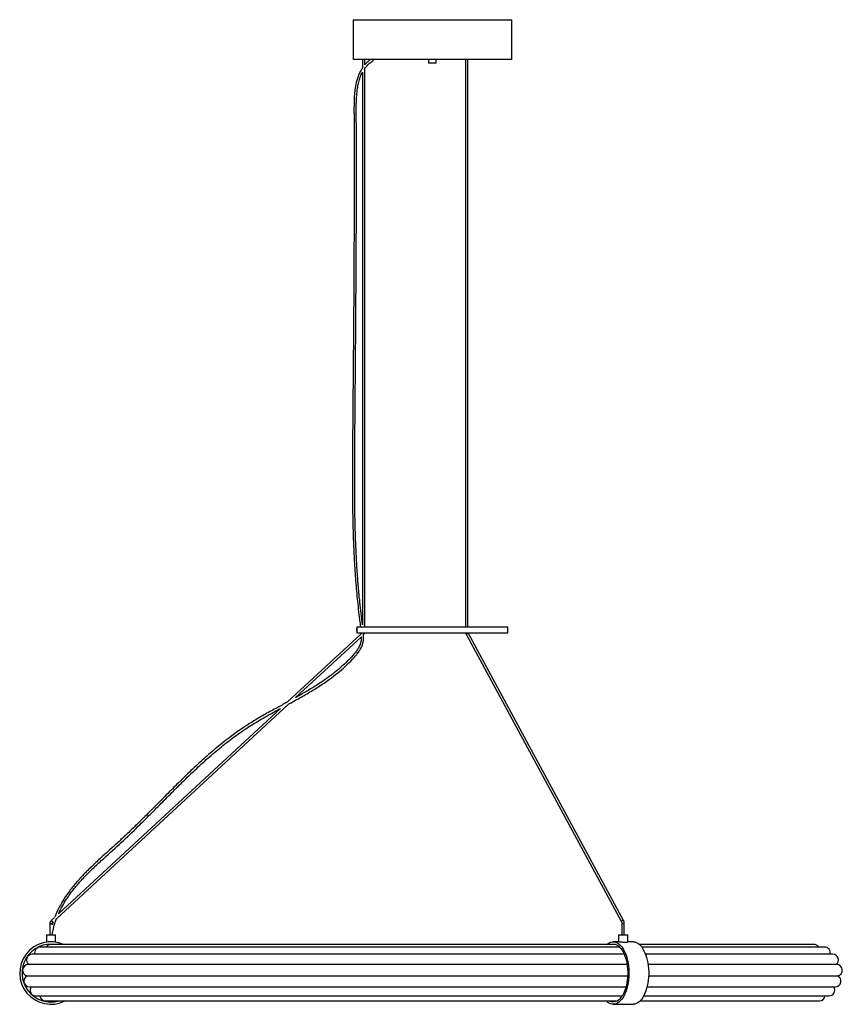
# Paper-space layout '_Derecha' of a CAD drawing. Header units: inches. Extents: x -21.3 to 21.2, y -1.6 to 49.2.
import ezdxf

# ---------------------------------------------------------------- set-up
doc = ezdxf.new("R2010")
doc.units = ezdxf.units.IN
doc.header["$MEASUREMENT"] = 0

psp = doc.layouts.new('_Derecha')

# ---------------------------------------------------------------- linework, layer by layer
at = {"color": 7, "linetype": 'Continuous', "lineweight": 25}
for p, q in [((-4.094, 49.218), (-4.094, 47.169)), ((-4.094, 49.218), (4.094, 49.218)), ((4.094, 47.169), (4.094, 49.218)), ((4.094, 47.169), (-4.094, 47.169)), ((-3.608, 47.169), (-3.608, 46.735)), ((-3.489, 46.888), (-3.489, 47.169)), ((-3.082, 47.169), (-3.049, 47.12)), ((-0.197, 47.169), (-0.197, 46.973)), ((0.197, 46.973), (-0.197, 46.973)), ((0.197, 46.973), (0.197, 47.169)), ((1.715, 47.169), (1.715, 17.874)), ((1.833, 17.874), (1.833, 47.169)), ((-3.608, 46.509), (-3.608, 17.974)), ((-3.489, 17.874), (-3.489, 46.698)), ((-3.898, 17.874), (-3.898, 17.795)), ((-3.898, 17.874), (3.898, 17.874)), ((3.898, 17.559), (3.898, 17.874)), ((-3.674, 17.516), (-7.489, 13.985)), ((-7.062, 14.22), (-3.668, 17.36)), ((-3.898, 17.644), (-3.898, 17.789)), ((-3.898, 17.639), (-3.898, 17.559)), ((-3.898, 17.559), (3.898, 17.559)), ((-3.678, 17.559), (-3.676, 17.514)), ((-3.609, 17.49), (-3.612, 17.493)), ((1.754, 17.465), (9.759, 2.65)), ((9.863, 2.707), (1.858, 17.521)), ((-19.398, 2.806), (-7.42, 13.888)), ((-7.842, 13.659), (-19.291, 3.065)), ((-19.498, 2.874), (-19.662, 2.722)), ((-19.582, 2.635), (-19.662, 2.722)), ((-19.578, 2.639), (-19.626, 2.48)), ((-19.744, 2.534), (-19.744, 1.969)), ((-19.626, 2.534), (-19.744, 2.534)), ((-19.626, 2.492), (-19.626, 2.534)), ((9.783, 2.534), (9.783, 1.969)), ((9.902, 2.534), (9.783, 2.534)), ((9.902, 1.969), (9.902, 2.534)), ((-19.921, 1.969), (-19.921, 1.597)), ((-19.921, 1.969), (-19.449, 1.969)), ((-19.743, 1.978), (-19.685, 1.969)), ((-19.449, 1.597), (-19.449, 1.969)), ((9.638, 1.614), (9.331, 1.614)), ((9.606, 1.969), (9.606, 1.614)), ((9.606, 1.969), (10.079, 1.969)), ((10.079, 1.61), (10.079, 1.969)), ((10.354, 1.614), (10.079, 1.614)), ((9.663, 1.341), (-20.234, 1.341)), ((9.452, 1.476), (-19.685, 1.476)), ((19.685, 1.476), (10.68, 1.476)), ((20.234, 1.341), (10.803, 1.341)), ((9.902, 0.966), (-20.657, 0.966)), ((20.657, 0.966), (11, 0.966)), ((10.046, 0.438), (-20.858, 0.438)), ((20.858, 0.438), (11.131, 0.438)), ((-20.908, -0.149), (10.075, -0.149)), ((11.158, -0.149), (20.908, -0.149)), ((-20.789, -0.714), (9.988, -0.714)), ((11.078, -0.714), (20.789, -0.714)), ((-20.468, -1.179), (9.791, -1.179)), ((-19.968, -1.443), (9.529, -1.443)), ((10.716, -1.443), (19.968, -1.443)), ((10.905, -1.179), (20.468, -1.179)), ((9.331, -1.614), (10.354, -1.614))]:
    psp.add_line(p, q, dxfattribs=at)
at = {"color": 7, "linetype": 'Continuous', "lineweight": 25, "flags": 128}
for points in [[(1.858, 17.521), (1.856, 17.523), (1.844, 17.533), (1.826, 17.536), (1.805, 17.533), (1.784, 17.523), (1.766, 17.509), (1.755, 17.493), (1.751, 17.476), (1.754, 17.465)], [(9.863, 2.707), (9.861, 2.709), (9.849, 2.719), (9.831, 2.722), (9.81, 2.719), (9.789, 2.709), (9.771, 2.695), (9.76, 2.678), (9.756, 2.662), (9.759, 2.651)], [(9.005, 1.476), (9.053, 1.515), (9.125, 1.561), (9.199, 1.592), (9.274, 1.61), (9.35, 1.614), (9.425, 1.603), (9.5, 1.578), (9.573, 1.54), (9.644, 1.488), (9.713, 1.422), (9.778, 1.345), (9.839, 1.255), (9.895, 1.155), (9.947, 1.044), (9.993, 0.924), (10.033, 0.796), (10.067, 0.661), (10.095, 0.52), (10.116, 0.375), (10.13, 0.226), (10.137, 0.076), (10.137, -0.076), (10.13, -0.226), (10.116, -0.375), (10.095, -0.52), (10.067, -0.661), (10.033, -0.796), (9.993, -0.924), (9.947, -1.044), (9.895, -1.155), (9.839, -1.255), (9.778, -1.345), (9.713, -1.422), (9.644, -1.488), (9.573, -1.54), (9.5, -1.578), (9.425, -1.603), (9.35, -1.614), (9.274, -1.61), (9.199, -1.592), (9.125, -1.561), (9.053, -1.515), (8.983, -1.457), (8.968, -1.442)], [(9.005, 1.476), (9.053, 1.515), (9.125, 1.561), (9.199, 1.592), (9.274, 1.61), (9.35, 1.614), (9.425, 1.603), (9.5, 1.578), (9.573, 1.54), (9.644, 1.488), (9.713, 1.422), (9.778, 1.345), (9.839, 1.255), (9.895, 1.155), (9.947, 1.044), (9.993, 0.924), (10.033, 0.796), (10.067, 0.661), (10.095, 0.52), (10.116, 0.375), (10.13, 0.226), (10.137, 0.076), (10.137, -0.076), (10.13, -0.226), (10.116, -0.375), (10.095, -0.52), (10.067, -0.661), (10.033, -0.796), (9.993, -0.924), (9.947, -1.044), (9.895, -1.155), (9.839, -1.255), (9.778, -1.345), (9.713, -1.422), (9.644, -1.488), (9.573, -1.54), (9.5, -1.578), (9.425, -1.603), (9.35, -1.614), (9.274, -1.61), (9.199, -1.592), (9.125, -1.561), (9.053, -1.515), (8.983, -1.457), (8.968, -1.442)], [(10.354, 1.614), (10.373, 1.614), (10.448, 1.603), (10.523, 1.578), (10.596, 1.54), (10.667, 1.488), (10.735, 1.422), (10.8, 1.345), (10.861, 1.255), (10.918, 1.155), (10.97, 1.044), (11.016, 0.924), (11.056, 0.796), (11.09, 0.661), (11.118, 0.52), (11.139, 0.375), (11.153, 0.226), (11.16, 0.076), (11.16, -0.076), (11.153, -0.226), (11.139, -0.375), (11.118, -0.52), (11.09, -0.661), (11.056, -0.796), (11.016, -0.924), (10.97, -1.044), (10.918, -1.155), (10.861, -1.255), (10.8, -1.345), (10.735, -1.422), (10.667, -1.488), (10.596, -1.54), (10.523, -1.578), (10.448, -1.603), (10.373, -1.614), (10.354, -1.614)], [(10.354, 1.614), (10.373, 1.614), (10.448, 1.603), (10.523, 1.578), (10.596, 1.54), (10.667, 1.488), (10.735, 1.422), (10.8, 1.345), (10.861, 1.255), (10.918, 1.155), (10.97, 1.044), (11.016, 0.924), (11.056, 0.796), (11.09, 0.661), (11.118, 0.52), (11.139, 0.375), (11.153, 0.226), (11.16, 0.076), (11.16, -0.076), (11.153, -0.226), (11.139, -0.375), (11.118, -0.52), (11.09, -0.661), (11.056, -0.796), (11.016, -0.924), (10.97, -1.044), (10.918, -1.155), (10.861, -1.255), (10.8, -1.345), (10.735, -1.422), (10.667, -1.488), (10.596, -1.54), (10.523, -1.578), (10.448, -1.603), (10.373, -1.614), (10.354, -1.614)], [(9.21, 1.476), (9.241, 1.485), (9.313, 1.496), (9.385, 1.492), (9.457, 1.475), (9.528, 1.444), (9.596, 1.399), (9.663, 1.341), (9.726, 1.271), (9.785, 1.189), (9.841, 1.096), (9.891, 0.992), (9.936, 0.879), (9.976, 0.758), (10.009, 0.63), (10.037, 0.497), (10.057, 0.358), (10.071, 0.216), (10.078, 0.072), (10.078, -0.072), (10.071, -0.216), (10.057, -0.358), (10.037, -0.497), (10.009, -0.63), (9.976, -0.758), (9.936, -0.879), (9.891, -0.992), (9.841, -1.096), (9.785, -1.189), (9.726, -1.271), (9.663, -1.341), (9.596, -1.399), (9.528, -1.444), (9.457, -1.475), (9.385, -1.492), (9.313, -1.496), (9.241, -1.485), (9.17, -1.461), (9.132, -1.442)], [(9.21, 1.476), (9.241, 1.485), (9.313, 1.496), (9.385, 1.492), (9.457, 1.475), (9.528, 1.444), (9.596, 1.399), (9.663, 1.341), (9.726, 1.271), (9.785, 1.189), (9.841, 1.096), (9.891, 0.992), (9.936, 0.879), (9.976, 0.758), (10.009, 0.63), (10.037, 0.497), (10.057, 0.358), (10.071, 0.216), (10.078, 0.072), (10.078, -0.072), (10.071, -0.216), (10.057, -0.358), (10.037, -0.497), (10.009, -0.63), (9.976, -0.758), (9.936, -0.879), (9.891, -0.992), (9.841, -1.096), (9.785, -1.189), (9.726, -1.271), (9.663, -1.341), (9.596, -1.399), (9.528, -1.444), (9.457, -1.475), (9.385, -1.492), (9.313, -1.496), (9.241, -1.485), (9.17, -1.461), (9.132, -1.442)]]:
    psp.add_lwpolyline(points, dxfattribs=at)
at = {"color": 7, "linetype": 'Continuous', "lineweight": 25}
for centre, radius, start, end in [((-3.745, 17.637), 0.256, 318.4895, 342.2486), ((-19.488, 2.534), 0.256, 132.7778, 180), ((-19.488, 2.534), 0.138, 132.7778, 180), ((-19.685, 0), 1.614, 66.1538, 296.6999), ((-19.685, 0), 1.496, 80.6952, 285.4418), ((-20.234, 1.046), 0.295, 90, 195.6384), ((-19.685, 1.181), 0.295, 90, 147.1921), ((19.685, 1.181), 0.295, 32.8079, 90), ((20.234, 1.046), 0.295, 344.3616, 90), ((-20.657, 0.671), 0.295, 90, 232.4195), ((20.657, 0.671), 0.295, 307.5805, 90), ((-20.858, 0.142), 0.295, 90, 260.1118), ((20.858, 0.142), 0.295, 279.8882, 90), ((-20.789, -0.419), 0.295, 113.7343, 270), ((20.789, -0.419), 0.295, 270, 66.2657), ((-20.468, -0.884), 0.295, 144.8567, 270), ((20.468, -0.884), 0.295, 270, 35.1433), ((-19.968, -1.153), 0.289, 185.1365, 270), ((19.968, -1.153), 0.289, 270, 354.8635)]:
    psp.add_arc(centre, radius, start, end, dxfattribs=at)
for points, knots in [([(-3.18, 47.169), (-3.219, 47.14), (-3.316, 47.07), (-3.419, 46.972), (-3.476, 46.901), (-3.489, 46.885)], [0, 0, 0, 0, 0.349098, 0.8523373, 1, 1, 1, 1]), ([(-3.489, 46.692), (-3.463, 46.729), (-3.393, 46.828), (-3.247, 46.976), (-3.117, 47.071), (-3.049, 47.12)], [0, 0, 0, 0, 0.217995, 0.593208, 1, 1, 1, 1]), ([(-3.608, 46.731), (-3.633, 46.694), (-3.704, 46.59), (-3.793, 46.406), (-3.876, 46.187), (-3.948, 45.923), (-4.001, 45.617), (-4.032, 45.281), (-4.044, 44.973), (-4.048, 44.697), (-4.047, 44.452), (-4.045, 43.952), (-4.042, 43.22), (-4.04, 42.248), (-4.039, 40.505), (-4.045, 37.081), (-4.071, 33.462), (-4.096, 30.451), (-4.109, 28.925), (-4.121, 27.399), (-4.131, 25.872), (-4.129, 24.345), (-4.101, 22.819), (-4.044, 21.453), (-3.965, 20.244), (-3.871, 19.184), (-3.782, 18.393), (-3.724, 17.954), (-3.713, 17.874)], [0, 0, 0, 0, 0.004658, 0.013054, 0.021106, 0.028864, 0.041449, 0.053142, 0.063821, 0.073374, 0.081726, 0.089284, 0.125154, 0.157577, 0.190019, 0.305726, 0.512322, 0.565023, 0.617725, 0.670432, 0.723162, 0.775899, 0.828629, 0.881357, 0.917544, 0.954091, 0.991621, 1, 1, 1, 1]), ([(-3.608, 17.975), (-3.613, 18.016), (-3.631, 18.154), (-3.66, 18.387), (-3.694, 18.675), (-3.725, 18.962), (-3.772, 19.412), (-3.827, 20.025), (-3.9, 21.01), (-3.961, 22.202), (-4, 23.604), (-4.014, 25.006), (-4.01, 26.408), (-3.989, 29.178), (-3.951, 33.565), (-3.926, 37.694), (-3.922, 40.197), (-3.921, 40.822), (-3.921, 41.447), (-3.922, 42.063), (-3.923, 42.541), (-3.923, 42.878), (-3.924, 43.083), (-3.925, 43.284), (-3.925, 43.494), (-3.926, 43.726), (-3.927, 43.996), (-3.928, 44.292), (-3.93, 44.61), (-3.927, 44.945), (-3.912, 45.304), (-3.878, 45.637), (-3.823, 45.935), (-3.75, 46.192), (-3.677, 46.384), (-3.62, 46.483), (-3.608, 46.504)], [0, 0, 0, 0, 0.00434, 0.014551, 0.024695, 0.034775, 0.044797, 0.07219, 0.09937, 0.14839, 0.197421, 0.246461, 0.295504, 0.344541, 0.53708, 0.755882, 0.777765, 0.799648, 0.821533, 0.843319, 0.864313, 0.871585, 0.878736, 0.885765, 0.892731, 0.90072, 0.910153, 0.92105, 0.931784, 0.943541, 0.956166, 0.969466, 0.978613, 0.987943, 0.997481, 1, 1, 1, 1]), ([(-3.898, 17.795), (-3.898, 17.795), (-3.898, 17.797), (-3.898, 17.791), (-3.897, 17.779), (-3.897, 17.758), (-3.897, 17.736), (-3.897, 17.722), (-3.897, 17.717)], [0, 0, 0, 0, 0.0067684, 0.2213951, 0.4360221, 0.6506872, 0.8653688, 1, 1, 1, 1]), ([(-7.418, 13.89), (-7.302, 13.953), (-6.984, 14.126), (-6.467, 14.418), (-5.875, 14.777), (-5.349, 15.132), (-4.889, 15.484), (-4.491, 15.827), (-4.195, 16.121), (-3.988, 16.35), (-3.86, 16.503), (-3.744, 16.665), (-3.648, 16.839), (-3.581, 17.026), (-3.547, 17.239), (-3.552, 17.387), (-3.555, 17.469)], [0, 0, 0, 0, 0.072204, 0.198609, 0.324772, 0.450612, 0.545963, 0.641584, 0.737812, 0.774134, 0.810658, 0.847005, 0.883004, 0.918952, 0.955058, 1, 1, 1, 1]), ([(-3.671, 17.357), (-3.67, 17.34), (-3.666, 17.261), (-3.683, 17.121), (-3.732, 16.942), (-3.816, 16.775), (-3.961, 16.559), (-4.181, 16.309), (-4.461, 16.021), (-4.756, 15.752), (-5.114, 15.457), (-5.538, 15.144), (-6.031, 14.82), (-6.536, 14.516), (-6.881, 14.319), (-7.057, 14.222), (-7.061, 14.22)], [0, 0, 0, 0, 0.010799, 0.049934, 0.087884, 0.126711, 0.167169, 0.251271, 0.33554, 0.419255, 0.502671, 0.626771, 0.75041, 0.873667, 0.997064, 1, 1, 1, 1]), ([(-3.897, 17.717), (-3.897, 17.708), (-3.897, 17.69), (-3.897, 17.666), (-3.897, 17.649), (-3.898, 17.639), (-3.898, 17.639), (-3.898, 17.639)], [0, 0, 0, 0, 0.214808, 0.429615, 0.644449, 0.859301, 1, 1, 1, 1]), ([(1.722, 17.559), (1.723, 17.557), (1.725, 17.537), (1.735, 17.504), (1.748, 17.477), (1.754, 17.465)], [0, 0, 0, 0, 0.056965, 0.574354, 1, 1, 1, 1]), ([(1.858, 17.521), (1.856, 17.525), (1.85, 17.535), (1.846, 17.55), (1.843, 17.559)], [0, 0, 0, 0, 0.400378, 1, 1, 1, 1]), ([(-7.488, 13.986), (-7.514, 13.972), (-7.712, 13.863), (-8.115, 13.646), (-8.692, 13.327), (-9.289, 12.976), (-9.868, 12.6), (-10.483, 12.158), (-11.13, 11.645), (-11.807, 11.06), (-12.463, 10.452), (-13.104, 9.827), (-13.737, 9.193), (-14.366, 8.555), (-14.935, 7.984), (-15.447, 7.481), (-15.901, 7.046), (-16.364, 6.619), (-16.827, 6.203), (-17.192, 5.872), (-17.454, 5.626), (-17.624, 5.464), (-17.789, 5.301), (-17.963, 5.126), (-18.156, 4.922), (-18.355, 4.701), (-18.553, 4.466), (-18.743, 4.223), (-18.938, 3.948), (-19.118, 3.663), (-19.28, 3.367), (-19.405, 3.111), (-19.468, 2.943), (-19.493, 2.878)], [0, 0, 0, 0, 0.005361, 0.041042, 0.083079, 0.125017, 0.166789, 0.208442, 0.262512, 0.316596, 0.370758, 0.424951, 0.479177, 0.533413, 0.587659, 0.625642, 0.663684, 0.701856, 0.740059, 0.776677, 0.791266, 0.805451, 0.81923, 0.833315, 0.850275, 0.870297, 0.887295, 0.905975, 0.926336, 0.948402, 0.967332, 0.987472, 1, 1, 1, 1]), ([(-19.288, 3.068), (-19.273, 3.102), (-19.224, 3.217), (-19.107, 3.442), (-18.941, 3.728), (-18.75, 4.012), (-18.571, 4.253), (-18.406, 4.458), (-18.249, 4.642), (-18.092, 4.816), (-17.834, 5.092), (-17.459, 5.463), (-16.832, 6.043), (-16.056, 6.732), (-15.255, 7.499), (-14.547, 8.205), (-13.918, 8.842), (-13.288, 9.477), (-12.652, 10.106), (-12.003, 10.721), (-11.337, 11.316), (-10.653, 11.879), (-9.947, 12.405), (-9.215, 12.886), (-8.509, 13.295), (-8.048, 13.546), (-7.844, 13.657)], [0, 0, 0, 0, 0.007003, 0.023979, 0.048343, 0.070061, 0.089168, 0.10565, 0.120402, 0.135272, 0.150314, 0.192555, 0.235845, 0.31343, 0.390495, 0.447479, 0.504422, 0.561352, 0.618254, 0.675119, 0.731916, 0.78865, 0.844203, 0.899851, 0.955772, 1, 1, 1, 1]), ([(-19.625, 1.968), (-19.603, 2.081), (-19.56, 2.301), (-19.48, 2.581), (-19.418, 2.746), (-19.394, 2.809)], [0, 0, 0, 0, 0.394344, 0.770086, 1, 1, 1, 1]), ([(9.759, 2.65), (9.761, 2.646), (9.767, 2.634), (9.776, 2.606), (9.782, 2.57), (9.783, 2.545), (9.783, 2.534)], [0, 0, 0, 0, 0.156535, 0.449387, 0.752633, 1, 1, 1, 1]), ([(9.902, 2.534), (9.901, 2.544), (9.901, 2.572), (9.894, 2.619), (9.882, 2.667), (9.869, 2.694), (9.863, 2.707)], [0, 0, 0, 0, 0.157036, 0.4530751, 0.7531411, 1, 1, 1, 1]), ([(9.638, 1.614), (9.653, 1.614), (9.683, 1.613), (9.753, 1.608), (9.831, 1.602), (9.904, 1.597), (9.944, 1.597), (9.961, 1.597)], [0, 0, 0, 0, 0.208751, 0.421295, 0.635756, 0.851254, 1, 1, 1, 1]), ([(9.961, 1.597), (9.982, 1.597), (10.026, 1.598), (10.065, 1.603), (10.082, 1.608), (10.078, 1.61), (10.077, 1.61)], [0, 0, 0, 0, 0.319797, 0.63951, 0.961384, 1, 1, 1, 1])]:
    psp.add_open_spline(points, degree=3, knots=knots, dxfattribs=at)

doc.saveas('drawing.dxf')
